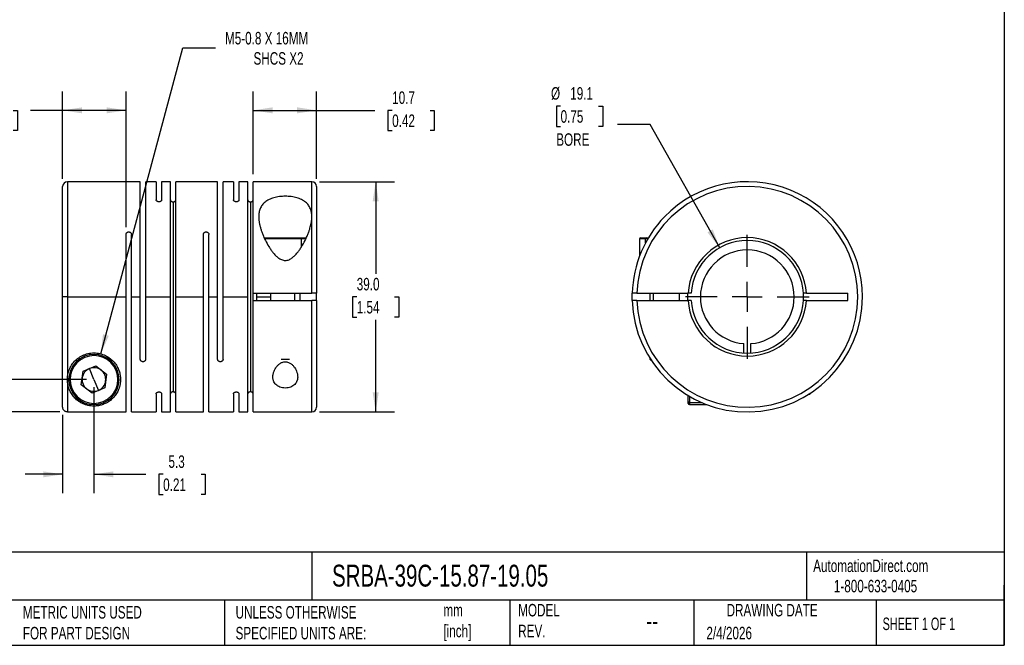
# Model space of a CAD drawing. Header units: millimetres. Extents: x 6 to 273, y 6 to 210.
# Tile 2 of 4: x 106 to 273, y 6 to 112. Entities that reach past the tile are written whole.
import ezdxf

# ---------------------------------------------------------------- set-up
doc = ezdxf.new("R2010")
doc.units = ezdxf.units.MM
doc.linetypes.add('SLD-Center', pattern=[19.05, 15.24, -1.27, 1.27, -1.27])
doc.linetypes.add('SLD-Solid', pattern=[0])
doc.layers.add('CENTER', color=40, linetype='SLD-Center')
doc.layers.add('DIMENSIONS', color=140, linetype='SLD-Solid', lineweight=25)
doc.layers.add('TEXT', color=140, linetype='SLD-Solid', lineweight=25)
doc.styles.add('SLDTEXTSTYLE0', font='TXT', dxfattribs={"width": 0.7})
doc.styles.add('SLDTEXTSTYLE1', font='TXT', dxfattribs={"width": 0.65})
doc.dimstyles.new('SLDDIMSTYLE0', dxfattribs={"dimtxt": 2.158008, "dimasz": 3.302, "dimexe": 0, "dimexo": 0.0625, "dimgap": 0.539502, "dimtad": 0, "dimtih": 1, "dimtoh": 1, "dimdec": 1, "dimrnd": 1e-09, "dimzin": 12, "dimdsep": 46, "dimtxsty": 'SLDTEXTSTYLE0', "dimsah": 1, "dimcen": 0.09, "dimadec": 0, "dimazin": 3, "dimtfac": 1, "dimtdec": 1, "dimtofl": 0, "dimtmove": 0, "dimatfit": 3, "dimfxl": 0, "dimfrac": 2, "dimtolj": 1, "dimtzin": 12, "dimarcsym": 0})
doc.dimstyles.new('SLDDIMSTYLE1', dxfattribs={"dimtxt": 2.158008, "dimasz": 3.302, "dimexe": 0, "dimexo": 0.0625, "dimgap": 0.539502, "dimtad": 0, "dimtih": 1, "dimtoh": 1, "dimdec": 1, "dimrnd": 1e-09, "dimzin": 12, "dimdsep": 46, "dimtxsty": 'SLDTEXTSTYLE0', "dimsah": 1, "dimcen": 0, "dimadec": 0, "dimazin": 3, "dimtfac": 1, "dimtdec": 1, "dimtofl": 0, "dimtmove": 0, "dimatfit": 3, "dimfxl": 0, "dimfrac": 2, "dimtolj": 1, "dimtzin": 12, "dimarcsym": 0})
doc.dimstyles.new('SLDDIMSTYLE2', dxfattribs={"dimtxt": 2.158008, "dimasz": 3.302, "dimexe": 0, "dimexo": 0.0625, "dimgap": 0.539502, "dimtad": 0, "dimtih": 1, "dimtoh": 1, "dimdec": 1, "dimrnd": 1e-09, "dimzin": 4, "dimdsep": 46, "dimtxsty": 'SLDTEXTSTYLE0', "dimsah": 1, "dimcen": 0.09, "dimadec": 0, "dimazin": 1, "dimtfac": 1, "dimtdec": 1, "dimtofl": 0, "dimtmove": 0, "dimatfit": 3, "dimfxl": 0, "dimfrac": 2, "dimtolj": 1, "dimtzin": 12, "dimarcsym": 0})
doc.dimstyles.new('SLDDIMSTYLE3', dxfattribs={"dimtxt": 2.158008, "dimasz": 3.302, "dimexe": 0, "dimexo": 0.0625, "dimgap": 0.539502, "dimtad": 0, "dimtih": 1, "dimtoh": 1, "dimdec": 1, "dimrnd": 1e-09, "dimzin": 12, "dimdsep": 46, "dimtxsty": 'SLDTEXTSTYLE0', "dimsah": 1, "dimcen": 0.09, "dimadec": 0, "dimazin": 3, "dimtfac": 1, "dimtdec": 1, "dimtmove": 0, "dimatfit": 0, "dimfxl": 0, "dimfrac": 2, "dimtolj": 1, "dimtzin": 12, "dimarcsym": 0})
doc.dimstyles.new('SLDDIMSTYLE4', dxfattribs={"dimtxt": 2.158008, "dimasz": 3.302, "dimexe": 0, "dimexo": 0.0625, "dimgap": 0.539502, "dimtad": 0, "dimtih": 1, "dimtoh": 1, "dimdec": 1, "dimrnd": 1e-09, "dimzin": 12, "dimdsep": 46, "dimtxsty": 'SLDTEXTSTYLE0', "dimsah": 1, "dimcen": 0, "dimadec": 0, "dimazin": 3, "dimtfac": 1, "dimtdec": 1, "dimtofl": 0, "dimtmove": 0, "dimatfit": 3, "dimfxl": 0, "dimfrac": 2, "dimtolj": 1, "dimtzin": 12, "dimarcsym": 0})

# ---------------------------------------------------------------- blocks, each defined once
blk = doc.blocks.new('_D')
at = {"layer": 'DIMENSIONS'}
for p, q in [((145.85, 86.14), (145.85, 100.14)), ((156.59, 85.34), (156.59, 100.14)), ((145.85, 96.96), (156.59, 96.96)), ((156.59, 96.96), (166.47, 96.96)), ((169.39, 96.96), (168.67, 96.96)), ((168.67, 96.96), (168.67, 93.53)), ((175.81, 96.96), (176.53, 96.96)), ((176.53, 96.96), (176.53, 93.53)), ((168.67, 93.53), (169.39, 93.53)), ((176.53, 93.53), (175.81, 93.53))]:
    blk.add_line(p, q, dxfattribs=at)
for points in [[(145.85, 96.96), (149.15, 96.45), (149.15, 97.47)], [(156.59, 96.96), (153.29, 97.47), (153.29, 96.45)]]:
    blk.add_solid(points, dxfattribs=at)
at = {"layer": 'DIMENSIONS', "char_height": 2.117, "attachment_point": 1, "style": 'SLDTEXTSTYLE0'}
for s, insert in [('10.7', (169.39, 100.17)), ('0.42', (169.39, 96.26))]:
    blk.add_mtext(s, dxfattribs=dict(at, insert=insert))
blk = doc.blocks.new('_D_1')
at = {"layer": 'DIMENSIONS'}
for p, q in [((113.59, 85.34), (113.59, 100.14)), ((124.33, 77.18), (124.33, 100.14)), ((98.79, 96.96), (98.07, 96.96)), ((98.07, 96.96), (98.07, 93.53)), ((105.2, 96.96), (105.93, 96.96)), ((105.93, 96.96), (105.93, 93.53)), ((113.59, 96.96), (108.13, 96.96)), ((124.33, 96.96), (113.59, 96.96)), ((98.07, 93.53), (98.79, 93.53)), ((105.93, 93.53), (105.2, 93.53))]:
    blk.add_line(p, q, dxfattribs=at)
for points in [[(113.59, 96.96), (116.89, 96.45), (116.89, 97.47)], [(124.33, 96.96), (121.03, 97.47), (121.03, 96.45)]]:
    blk.add_solid(points, dxfattribs=at)
at = {"layer": 'DIMENSIONS', "char_height": 2.117, "attachment_point": 1, "style": 'SLDTEXTSTYLE0'}
for s, insert in [('10.7', (98.79, 100.17)), ('0.42', (98.79, 96.26))]:
    blk.add_mtext(s, dxfattribs=dict(at, insert=insert))
blk = doc.blocks.new('_D_2')
at = {"layer": 'DIMENSIONS'}
for p, q in [((120.05, 55.72), (133.93, 107.52)), ((133.93, 107.52), (139.49, 107.52))]:
    blk.add_line(p, q, dxfattribs=at)
blk.add_solid([(120.05, 55.72), (121.4, 58.77), (120.42, 59.04)], dxfattribs=at)
at = {"layer": 'DIMENSIONS', "attachment_point": 1, "style": 'SLDTEXTSTYLE0'}
for s, insert, char_height in [('M5-0.8 X 16MM', (141.08, 110.24), 2.1167), ('SHCS X2', (145.91, 106.81), 2.117)]:
    blk.add_mtext(s, dxfattribs=dict(at, insert=insert, char_height=char_height))
blk = doc.blocks.new('_D_3')
at = {"layer": 'DIMENSIONS'}
for p, q in [((157.06, 84.87), (169.77, 84.87)), ((166.6, 84.87), (166.6, 69.28)), ((163.39, 65.37), (162.67, 65.37)), ((162.67, 65.37), (162.67, 61.94)), ((169.81, 65.37), (170.53, 65.37)), ((170.53, 65.37), (170.53, 61.94)), ((162.67, 61.94), (163.39, 61.94)), ((170.53, 61.94), (169.81, 61.94)), ((166.6, 45.87), (166.6, 61.46)), ((157.06, 45.87), (169.77, 45.87))]:
    blk.add_line(p, q, dxfattribs=at)
for points in [[(166.6, 84.87), (166.09, 81.57), (167.11, 81.57)], [(166.6, 45.87), (167.11, 49.17), (166.09, 49.17)]]:
    blk.add_solid(points, dxfattribs=at)
at = {"layer": 'DIMENSIONS', "char_height": 2.117, "attachment_point": 1, "style": 'SLDTEXTSTYLE0'}
for s, insert in [('39.0', (163.39, 68.58)), ('1.54', (163.39, 64.67))]:
    blk.add_mtext(s, dxfattribs=dict(at, insert=insert))
blk = doc.blocks.new('_D_4')
at = {"layer": 'DIMENSIONS'}
for p, q in [((118.89, 50.1), (118.89, 32.13)), ((113.59, 45.41), (113.59, 32.13)), ((113.59, 35.31), (107.24, 35.31)), ((118.89, 35.31), (127.68, 35.31)), ((130.61, 35.31), (129.88, 35.31)), ((129.88, 35.31), (129.88, 31.88)), ((137.02, 35.31), (137.75, 35.31)), ((137.75, 35.31), (137.75, 31.88)), ((129.88, 31.88), (130.61, 31.88)), ((137.75, 31.88), (137.02, 31.88))]:
    blk.add_line(p, q, dxfattribs=at)
for points in [[(113.59, 35.31), (110.29, 35.81), (110.29, 34.8)], [(118.89, 35.31), (122.19, 34.8), (122.19, 35.81)]]:
    blk.add_solid(points, dxfattribs=at)
at = {"layer": 'DIMENSIONS', "char_height": 2.117, "attachment_point": 1, "style": 'SLDTEXTSTYLE0'}
for s, insert in [('5.3', (131.51, 38.52)), ('0.21', (130.61, 34.61))]:
    blk.add_mtext(s, dxfattribs=dict(at, insert=insert))
blk = doc.blocks.new('_D_5')
at = {"layer": 'DIMENSIONS'}
for p, q in [((87.77, 61.83), (87.05, 61.83)), ((87.05, 61.83), (87.05, 58.4)), ((94.18, 61.83), (94.91, 61.83)), ((94.91, 61.83), (94.91, 58.4)), ((98.08, 61.83), (104.43, 61.83)), ((104.43, 61.83), (104.43, 51.37)), ((87.05, 58.4), (87.77, 58.4)), ((94.91, 58.4), (94.18, 58.4)), ((117.62, 51.37), (101.25, 51.37)), ((113.12, 45.88), (101.25, 45.88)), ((104.43, 45.88), (104.43, 39.53))]:
    blk.add_line(p, q, dxfattribs=at)
for points in [[(104.43, 51.37), (104.93, 54.67), (103.92, 54.67)], [(104.43, 45.88), (103.92, 42.58), (104.93, 42.58)]]:
    blk.add_solid(points, dxfattribs=at)
at = {"layer": 'DIMENSIONS', "char_height": 2.117, "attachment_point": 1, "style": 'SLDTEXTSTYLE0'}
for s, insert in [('5.5', (88.67, 65.04)), ('0.22', (87.77, 61.13))]:
    blk.add_mtext(s, dxfattribs=dict(at, insert=insert))
blk = doc.blocks.new('_D_6')
at = {"layer": 'DIMENSIONS'}
for p, q in [((197.91, 97.68), (197.19, 97.68)), ((197.19, 97.68), (197.19, 94.25)), ((204.33, 97.68), (205.05, 97.68)), ((205.05, 97.68), (205.05, 94.25)), ((197.19, 94.25), (197.91, 94.25)), ((205.05, 94.25), (204.33, 94.25)), ((213.1, 94.55), (207.54, 94.55)), ((224.86, 73.67), (213.1, 94.55))]:
    blk.add_line(p, q, dxfattribs=at)
blk.add_solid([(224.86, 73.67), (223.68, 76.8), (222.79, 76.3)], dxfattribs=at)
at = {"layer": 'DIMENSIONS', "char_height": 2.117, "attachment_point": 1, "style": 'SLDTEXTSTYLE0'}
for s, insert in [('%%c', (196.29, 100.89)), ('19.1', (199.54, 100.89)), ('0.75', (197.91, 96.98)), ('BORE', (197.17, 93.07))]:
    blk.add_mtext(s, dxfattribs=dict(at, insert=insert))
blk = doc.blocks.new('SW_CENTERMARKSYMBOL_0')
at = {"layer": 'CENTER', "color": 0}
for p, q in [((0, 5.08), (0, 10.4775)), ((0, 0), (0, 2.54)), ((-5.08, 0), (-10.4775, 0)), ((0, 0), (-2.54, 0)), ((0, 0), (0, -2.54)), ((0, 0), (2.54, 0)), ((5.08, 0), (10.4775, 0)), ((0, -5.08), (0, -10.4775))]:
    blk.add_line(p, q, dxfattribs=at)

msp = doc.modelspace()

# ---------------------------------------------------------------- linework, layer by layer
for p, q in [((113.59, 65.37), (113.59, 84.07)), ((126.73, 84.87), (114.39, 84.87)), ((114.39, 84.87), (114.39, 65.37)), ((126.73, 65.37), (126.73, 84.87)), ((129.43, 84.87), (127.65, 84.87)), ((127.65, 65.37), (127.65, 84.87)), ((129.43, 84.87), (129.43, 81.78)), ((131.83, 84.87), (130.35, 84.87)), ((130.35, 84.87), (130.35, 81.78)), ((131.83, 65.37), (131.83, 84.87)), ((139.83, 84.87), (132.75, 84.87)), ((132.75, 65.37), (132.75, 84.87)), ((139.83, 65.37), (139.83, 84.87)), ((142.53, 84.87), (140.75, 84.87)), ((140.75, 65.37), (140.75, 84.87)), ((142.53, 84.87), (142.53, 81.78)), ((144.93, 84.87), (143.45, 84.87)), ((143.45, 84.87), (143.45, 81.78)), ((144.93, 65.37), (144.93, 84.87)), ((155.79, 84.87), (145.85, 84.87)), ((145.85, 65.97), (145.85, 84.87)), ((155.79, 78.94), (155.79, 84.87)), ((156.59, 84.07), (156.59, 65.97)), ((132.29, 81.47), (132.29, 49.27)), ((145.39, 81.47), (145.39, 49.27)), ((155.79, 65.97), (155.79, 78.94)), ((124.33, 65.37), (124.33, 75.91)), ((125.25, 65.37), (125.25, 75.91)), ((137.43, 65.37), (137.43, 75.91)), ((138.35, 65.37), (138.35, 75.91)), ((147.71, 75.37), (153.93, 75.37)), ((154.06, 75.17), (147.81, 75.17)), ((153.93, 75.37), (154.87, 75.37)), ((154.06, 73.88), (154.06, 75.17)), ((154.78, 75.17), (154.06, 75.17)), ((211.28, 75.17), (211.28, 72.24)), ((212.31, 75.17), (211.28, 75.17)), ((211.48, 75.37), (212.46, 75.37)), ((212.67, 75.17), (212.31, 75.17)), ((212.31, 74.51), (212.31, 75.17)), ((212.46, 75.37), (212.79, 75.37)), ((113.59, 46.68), (113.59, 65.37)), ((114.39, 65.37), (113.59, 65.37)), ((114.39, 65.37), (124.33, 65.37)), ((114.39, 65.37), (114.39, 51.37)), ((124.33, 45.88), (124.33, 65.37)), ((125.25, 45.87), (125.25, 65.37)), ((125.25, 65.37), (126.73, 65.37)), ((126.73, 54.83), (126.73, 65.37)), ((127.65, 65.37), (131.83, 65.37)), ((127.65, 54.83), (127.65, 65.37)), ((131.83, 45.87), (131.83, 65.37)), ((132.75, 65.37), (137.43, 65.37)), ((132.75, 45.87), (132.75, 65.37)), ((137.43, 45.87), (137.43, 65.37)), ((138.35, 45.87), (138.35, 65.37)), ((138.35, 65.37), (139.83, 65.37)), ((139.83, 54.83), (139.83, 65.37)), ((140.75, 54.83), (140.75, 65.37)), ((140.75, 65.37), (144.93, 65.37)), ((144.93, 45.87), (144.93, 65.37)), ((145.85, 65.97), (155.79, 65.97)), ((145.85, 64.77), (145.85, 65.97)), ((146.39, 65.97), (146.39, 65.37)), ((146.39, 65.37), (146.39, 64.77)), ((146.39, 65.37), (148.79, 65.37)), ((148.79, 65.97), (148.79, 64.77)), ((152.92, 64.77), (152.92, 65.97)), ((153.79, 64.77), (153.79, 65.97)), ((156.59, 64.77), (156.59, 65.97)), ((210.03, 65.37), (210.04, 65.97)), ((210.04, 64.77), (210.03, 65.37)), ((210.84, 65.97), (219.52, 65.97)), ((213.03, 65.97), (213.03, 64.77)), ((213.63, 64.77), (213.63, 65.97)), ((218.03, 64.77), (218.03, 65.97)), ((219.42, 65.97), (219.41, 65.37)), ((219.41, 65.37), (219.42, 64.77)), ((220.03, 65.97), (219.52, 65.97)), ((239.54, 65.97), (239.04, 65.97)), ((239.54, 65.97), (246.53, 65.97)), ((246.53, 64.77), (246.53, 65.97)), ((145.85, 45.87), (145.85, 64.77)), ((145.85, 64.77), (155.79, 64.77)), ((155.79, 45.87), (155.79, 64.77)), ((156.59, 64.77), (156.59, 46.67)), ((210.84, 64.77), (219.52, 64.77)), ((220.03, 64.77), (219.52, 64.77)), ((239.54, 64.77), (239.04, 64.77)), ((239.54, 64.77), (246.53, 64.77)), ((228.93, 55.86), (228.93, 57.46)), ((230.13, 55.86), (230.13, 57.46)), ((117.34, 55.11), (117.27, 55.3)), ((117.06, 52.78), (119.19, 53.66)), ((119.19, 53.66), (121.02, 52.25)), ((150.58, 54.82), (152, 54.82)), ((213.03, 54.98), (213.03, 54.82)), ((213.03, 54.82), (213.33, 54.51)), ((213.03, 54.82), (213.13, 54.82)), ((116.75, 50.49), (117.06, 52.78)), ((118.89, 51.37), (118.13, 53.22)), ((121.02, 52.25), (120.72, 49.96)), ((114.39, 51.37), (114.39, 45.88)), ((118.59, 49.08), (116.75, 50.49)), ((118.89, 51.37), (119.65, 49.52)), ((120.72, 49.96), (118.59, 49.08)), ((129.43, 48.96), (129.43, 45.87)), ((130.35, 48.96), (130.35, 45.87)), ((142.53, 48.96), (142.53, 45.87)), ((143.45, 48.96), (143.45, 45.87)), ((219.53, 47.63), (219.53, 48.63)), ((219.73, 48.51), (219.73, 47.44)), ((239.92, 48.87), (240.09, 48.87)), ((240.09, 48.87), (240.39, 49.17)), ((240.09, 48.87), (240.09, 48.97)), ((120.44, 47.63), (120.51, 47.44)), ((219.53, 47.32), (219.53, 47.63)), ((221.86, 47.44), (219.73, 47.44)), ((219.73, 47.44), (219.73, 47.12)), ((219.73, 47.12), (222.66, 47.12)), ((114.39, 45.88), (124.33, 45.88)), ((125.25, 45.87), (129.43, 45.87)), ((130.35, 45.87), (131.83, 45.87)), ((132.75, 45.87), (137.43, 45.87)), ((138.35, 45.87), (142.53, 45.87)), ((143.45, 45.87), (144.93, 45.87)), ((145.85, 45.87), (155.79, 45.87))]:
    msp.add_line(p, q)
at = {"flags": 128}
msp.add_lwpolyline([(153.93, 75.37), (153.95, 75.37), (153.98, 75.35), (154, 75.34), (154.02, 75.31), (154.03, 75.28), (154.05, 75.25), (154.05, 75.21), (154.06, 75.17)], dxfattribs=at)
for centre, radius, start, end in [((114.39, 84.07), 0.8, 90, 180), ((155.79, 84.07), 0.8, 0, 90), ((229.53, 65.37), 18.7, 181.8387, 178.1613), ((229.53, 65.37), 19.5, 0, 135.8854), ((229.53, 65.37), 19.5, 135.8854, 178.2368), ((211.48, 75.17), 0.2, 90, 180), ((212.49, 75.19), 0.181, 98.8802, 186.728), ((229.53, 65.37), 10.03, 3.4312, 176.5688), ((229.53, 65.37), 9.53, 3.6116, 176.3884), ((229.53, 65.37), 7.94, 0, 180), ((229.53, 65.37), 19.5, 181.7632, 0), ((229.53, 65.37), 7.94, 180, 265.6648), ((229.53, 65.37), 7.94, 274.3352, 0), ((229.53, 65.37), 10.03, 183.4312, 356.5688), ((229.53, 65.37), 9.53, 183.6116, 356.3884), ((118.89, 51.37), 4.25, 112.4483, 292.4483), ((118.89, 51.37), 4.05, 112.4483, 292.4483), ((118.89, 51.37), 4.25, 292.4483, 112.4483), ((118.89, 51.37), 4.05, 292.4483, 112.4483), ((118.89, 51.37), 2, 52.4483, 112.4483), ((118.89, 51.37), 2, 112.4483, 172.4483), ((118.89, 51.37), 2, 352.4483, 52.4483), ((118.89, 51.37), 2, 172.4483, 232.4483), ((118.89, 51.37), 2, 292.4483, 352.4483), ((118.89, 51.37), 2, 232.4483, 292.4483), ((219.72, 47.63), 0.193, 182.344, 272.1663), ((219.73, 47.32), 0.2, 180, 270), ((155.79, 46.67), 0.8, 270, 0)]:
    msp.add_arc(centre, radius, start, end)
for points, knots in [([(129.89, 81.47), (129.87, 81.47), (129.82, 81.47), (129.76, 81.48), (129.69, 81.5), (129.62, 81.53), (129.54, 81.58), (129.48, 81.63), (129.44, 81.7), (129.43, 81.75), (129.43, 81.78)], [0, 0, 0, 0, 0.082218, 0.164552, 0.249325, 0.373494, 0.500048, 0.664179, 0.828106, 1, 1, 1, 1]), ([(130.35, 81.78), (130.35, 81.76), (130.35, 81.73), (130.33, 81.69), (130.31, 81.65), (130.27, 81.61), (130.23, 81.57), (130.16, 81.53), (130.08, 81.5), (129.99, 81.48), (129.92, 81.47), (129.89, 81.47)], [0, 0, 0, 0, 0.104308, 0.204691, 0.302795, 0.400382, 0.499243, 0.625391, 0.749845, 0.876598, 1, 1, 1, 1]), ([(131.83, 81.78), (131.83, 81.76), (131.83, 81.73), (131.85, 81.69), (131.87, 81.65), (131.9, 81.61), (131.95, 81.57), (132.01, 81.53), (132.1, 81.5), (132.19, 81.48), (132.26, 81.47), (132.29, 81.47)], [0, 0, 0, 0, 0.104308, 0.204691, 0.302795, 0.400382, 0.499243, 0.625391, 0.749845, 0.876598, 1, 1, 1, 1]), ([(132.29, 81.47), (132.31, 81.47), (132.35, 81.47), (132.42, 81.48), (132.49, 81.5), (132.56, 81.53), (132.64, 81.58), (132.7, 81.63), (132.74, 81.7), (132.75, 81.75), (132.75, 81.78)], [0, 0, 0, 0, 0.082218, 0.164552, 0.249325, 0.373494, 0.500048, 0.664179, 0.828106, 1, 1, 1, 1]), ([(142.99, 81.47), (142.97, 81.47), (142.92, 81.47), (142.86, 81.48), (142.79, 81.5), (142.72, 81.53), (142.64, 81.58), (142.58, 81.63), (142.54, 81.7), (142.53, 81.75), (142.53, 81.78)], [0, 0, 0, 0, 0.082218, 0.164552, 0.249325, 0.373494, 0.500048, 0.664179, 0.828106, 1, 1, 1, 1]), ([(143.45, 81.78), (143.45, 81.76), (143.45, 81.73), (143.43, 81.69), (143.41, 81.65), (143.37, 81.61), (143.33, 81.57), (143.26, 81.53), (143.18, 81.5), (143.09, 81.48), (143.02, 81.47), (142.99, 81.47)], [0, 0, 0, 0, 0.104308, 0.204691, 0.302795, 0.400382, 0.499243, 0.625391, 0.749845, 0.876598, 1, 1, 1, 1]), ([(144.93, 81.78), (144.93, 81.76), (144.93, 81.73), (144.95, 81.69), (144.97, 81.65), (145, 81.61), (145.05, 81.57), (145.11, 81.53), (145.2, 81.5), (145.29, 81.48), (145.36, 81.47), (145.39, 81.47)], [0, 0, 0, 0, 0.104308, 0.204691, 0.302795, 0.400382, 0.499243, 0.625391, 0.749845, 0.876598, 1, 1, 1, 1]), ([(145.39, 81.47), (145.41, 81.47), (145.45, 81.47), (145.52, 81.48), (145.59, 81.5), (145.66, 81.53), (145.74, 81.58), (145.8, 81.63), (145.84, 81.7), (145.85, 81.75), (145.85, 81.78)], [0, 0, 0, 0, 0.082218, 0.164552, 0.249325, 0.373494, 0.500048, 0.664179, 0.828106, 1, 1, 1, 1]), ([(155.79, 78.94), (155.79, 79.01), (155.79, 79.13), (155.77, 79.32), (155.76, 79.5), (155.73, 79.67), (155.69, 79.84), (155.65, 80), (155.6, 80.15), (155.48, 80.47), (155.24, 80.92), (154.74, 81.44), (154.08, 81.85), (153.25, 82.17), (152.31, 82.36), (151.3, 82.42), (150.29, 82.36), (149.34, 82.17), (148.51, 81.86), (147.85, 81.44), (147.35, 80.92), (147.07, 80.43), (146.92, 80), (146.85, 79.67), (146.8, 79.32), (146.79, 79.07), (146.79, 78.94)], [0, 0, 0, 0, 0.016559, 0.032835, 0.04883, 0.064549, 0.079996, 0.095174, 0.110088, 0.124743, 0.188847, 0.249762, 0.31283, 0.374468, 0.436965, 0.499281, 0.561791, 0.624485, 0.686397, 0.749749, 0.810791, 0.875042, 0.904657, 0.935333, 0.967104, 1, 1, 1, 1]), ([(146.79, 78.94), (146.79, 78.87), (146.79, 78.73), (146.81, 78.51), (146.83, 78.28), (146.86, 78.04), (146.91, 77.79), (146.96, 77.53), (147.03, 77.26), (147.13, 76.92), (147.26, 76.48), (147.43, 76.03), (147.65, 75.5), (147.98, 74.81), (148.4, 74.05), (148.84, 73.37), (149.22, 72.86), (149.62, 72.41), (150.09, 71.98), (150.54, 71.7), (150.96, 71.56), (151.28, 71.52), (151.61, 71.56), (152.03, 71.69), (152.47, 71.97), (152.94, 72.39), (153.35, 72.85), (153.73, 73.36), (154.17, 74.03), (154.6, 74.81), (154.92, 75.5), (155.14, 76.03), (155.31, 76.48), (155.47, 76.97), (155.59, 77.42), (155.68, 77.84), (155.74, 78.23), (155.78, 78.6), (155.79, 78.83), (155.79, 78.94)], [0, 0, 0, 0, 0.013942, 0.028353, 0.043236, 0.058595, 0.074431, 0.090746, 0.107542, 0.124821, 0.154009, 0.186971, 0.206939, 0.249514, 0.311577, 0.345299, 0.373759, 0.408153, 0.436678, 0.468146, 0.484367, 0.499706, 0.515038, 0.531225, 0.562636, 0.591068, 0.625351, 0.653904, 0.687756, 0.750083, 0.793011, 0.81261, 0.845571, 0.874744, 0.902265, 0.928542, 0.953584, 0.9774, 1, 1, 1, 1]), ([(124.33, 75.91), (124.33, 75.93), (124.33, 75.98), (124.35, 76.05), (124.37, 76.11), (124.4, 76.17), (124.45, 76.23), (124.51, 76.28), (124.6, 76.33), (124.69, 76.36), (124.76, 76.37), (124.79, 76.37)], [0, 0, 0, 0, 0.104308, 0.204691, 0.302795, 0.400382, 0.499243, 0.625391, 0.749845, 0.876598, 1, 1, 1, 1]), ([(124.79, 76.37), (124.81, 76.37), (124.85, 76.37), (124.92, 76.35), (124.99, 76.33), (125.06, 76.28), (125.14, 76.22), (125.2, 76.13), (125.24, 76.02), (125.25, 75.95), (125.25, 75.91)], [0, 0, 0, 0, 0.0822181, 0.1645515, 0.2493248, 0.3734936, 0.5000479, 0.6641791, 0.8281063, 1, 1, 1, 1]), ([(137.43, 75.91), (137.43, 75.93), (137.43, 75.98), (137.45, 76.05), (137.47, 76.11), (137.5, 76.17), (137.55, 76.23), (137.61, 76.28), (137.7, 76.33), (137.79, 76.36), (137.86, 76.37), (137.89, 76.37)], [0, 0, 0, 0, 0.104308, 0.204691, 0.302795, 0.400382, 0.499243, 0.625391, 0.749845, 0.876598, 1, 1, 1, 1]), ([(137.89, 76.37), (137.91, 76.37), (137.95, 76.37), (138.02, 76.35), (138.09, 76.33), (138.16, 76.28), (138.24, 76.22), (138.3, 76.13), (138.34, 76.02), (138.35, 75.95), (138.35, 75.91)], [0, 0, 0, 0, 0.082218, 0.164552, 0.249325, 0.373494, 0.500048, 0.664179, 0.828106, 1, 1, 1, 1]), ([(156.59, 65.97), (156.59, 65.97), (156.59, 65.97), (156.57, 65.97), (156.56, 65.97), (156.52, 65.97), (156.46, 65.97), (156.36, 65.97), (156.24, 65.97), (156.1, 65.97), (155.95, 65.97), (155.84, 65.97), (155.79, 65.97)], [0, 0, 0, 0, 0.061676, 0.123458, 0.185948, 0.24973, 0.374153, 0.500144, 0.623671, 0.750149, 0.87436, 1, 1, 1, 1]), ([(210.84, 65.97), (210.81, 65.97), (210.76, 65.97), (210.69, 65.97), (210.61, 65.97), (210.51, 65.97), (210.39, 65.97), (210.27, 65.97), (210.17, 65.97), (210.1, 65.97), (210.05, 65.97), (210.04, 65.97), (210.04, 65.97)], [0, 0, 0, 0, 0.061676, 0.123458, 0.185948, 0.24973, 0.374153, 0.500144, 0.623671, 0.750149, 0.87436, 1, 1, 1, 1]), ([(156.59, 64.77), (156.59, 64.77), (156.59, 64.77), (156.57, 64.77), (156.55, 64.77), (156.52, 64.77), (156.48, 64.77), (156.44, 64.77), (156.39, 64.77), (156.33, 64.77), (156.28, 64.77), (156.22, 64.77), (156.16, 64.77), (156.09, 64.77), (156.03, 64.77), (155.97, 64.77), (155.91, 64.77), (155.85, 64.77), (155.81, 64.77), (155.79, 64.77)], [0, 0, 0, 0, 0.071066, 0.140601, 0.208606, 0.27508, 0.340024, 0.403438, 0.465321, 0.525674, 0.584496, 0.641789, 0.697551, 0.751783, 0.804485, 0.855657, 0.905301, 0.953415, 1, 1, 1, 1]), ([(210.84, 64.77), (210.81, 64.77), (210.75, 64.77), (210.67, 64.77), (210.58, 64.77), (210.51, 64.77), (210.43, 64.77), (210.37, 64.77), (210.31, 64.77), (210.25, 64.77), (210.2, 64.77), (210.16, 64.77), (210.13, 64.77), (210.1, 64.77), (210.08, 64.77), (210.06, 64.77), (210.05, 64.77), (210.04, 64.77), (210.04, 64.77), (210.04, 64.77)], [0, 0, 0, 0, 0.071066, 0.140601, 0.208606, 0.27508, 0.340024, 0.403438, 0.465321, 0.525674, 0.584496, 0.641789, 0.697551, 0.751783, 0.804485, 0.855657, 0.905301, 0.953415, 1, 1, 1, 1]), ([(114.39, 51.37), (114.39, 51.44), (114.39, 51.58), (114.41, 51.79), (114.43, 52), (114.47, 52.21), (114.51, 52.42), (114.57, 52.63), (114.69, 53.02), (114.94, 53.59), (115.44, 54.31), (116.1, 54.94), (116.92, 55.46), (117.86, 55.79), (118.88, 55.91), (119.89, 55.8), (120.84, 55.46), (121.67, 54.95), (122.33, 54.31), (122.83, 53.59), (123.11, 52.97), (123.26, 52.47), (123.33, 52.11), (123.38, 51.74), (123.39, 51.49), (123.39, 51.37)], [0, 0, 0, 0, 0.018721, 0.037104, 0.055169, 0.072942, 0.090444, 0.107702, 0.124742, 0.188813, 0.249765, 0.312015, 0.374469, 0.436682, 0.49928, 0.56192, 0.624481, 0.687025, 0.749743, 0.810823, 0.875041, 0.90505, 0.935791, 0.9674, 1, 1, 1, 1]), ([(127.19, 54.37), (127.17, 54.37), (127.12, 54.37), (127.06, 54.39), (126.99, 54.41), (126.92, 54.46), (126.84, 54.52), (126.78, 54.61), (126.74, 54.72), (126.73, 54.79), (126.73, 54.83)], [0, 0, 0, 0, 0.082218, 0.164552, 0.249325, 0.373494, 0.500048, 0.664179, 0.828106, 1, 1, 1, 1]), ([(127.65, 54.83), (127.65, 54.81), (127.65, 54.76), (127.63, 54.7), (127.61, 54.63), (127.57, 54.57), (127.53, 54.51), (127.46, 54.46), (127.38, 54.41), (127.29, 54.38), (127.22, 54.37), (127.19, 54.37)], [0, 0, 0, 0, 0.104308, 0.204691, 0.302795, 0.400382, 0.499243, 0.625391, 0.749845, 0.876598, 1, 1, 1, 1]), ([(140.29, 54.37), (140.27, 54.37), (140.22, 54.37), (140.16, 54.39), (140.09, 54.41), (140.02, 54.46), (139.94, 54.52), (139.88, 54.61), (139.84, 54.72), (139.83, 54.79), (139.83, 54.83)], [0, 0, 0, 0, 0.082218, 0.164552, 0.249325, 0.373494, 0.500048, 0.664179, 0.828106, 1, 1, 1, 1]), ([(140.75, 54.83), (140.75, 54.81), (140.75, 54.76), (140.73, 54.7), (140.71, 54.63), (140.67, 54.57), (140.63, 54.51), (140.56, 54.46), (140.48, 54.41), (140.39, 54.38), (140.32, 54.37), (140.29, 54.37)], [0, 0, 0, 0, 0.104308, 0.204691, 0.302795, 0.400382, 0.499243, 0.625391, 0.749845, 0.876598, 1, 1, 1, 1]), ([(149.19, 51.8), (149.19, 51.85), (149.19, 51.95), (149.21, 52.1), (149.23, 52.26), (149.27, 52.42), (149.34, 52.65), (149.46, 52.97), (149.68, 53.36), (149.96, 53.72), (150.31, 54.05), (150.68, 54.26), (151.02, 54.35), (151.29, 54.38), (151.56, 54.35), (151.9, 54.25), (152.27, 54.05), (152.62, 53.72), (152.9, 53.36), (153.12, 52.97), (153.26, 52.62), (153.34, 52.31), (153.38, 52.05), (153.39, 51.88), (153.39, 51.8)], [0, 0, 0, 0, 0.024712, 0.04947, 0.074328, 0.099342, 0.124565, 0.188021, 0.249503, 0.315187, 0.374664, 0.437274, 0.469264, 0.500167, 0.531011, 0.563019, 0.625595, 0.68497, 0.75054, 0.811921, 0.875286, 0.917252, 0.958739, 1, 1, 1, 1]), ([(153.39, 51.8), (153.39, 51.75), (153.39, 51.65), (153.37, 51.52), (153.35, 51.38), (153.32, 51.25), (153.25, 51.05), (153.13, 50.81), (152.9, 50.52), (152.61, 50.27), (152.22, 50.08), (151.78, 49.95), (151.29, 49.91), (150.8, 49.95), (150.36, 50.08), (149.98, 50.27), (149.68, 50.52), (149.45, 50.8), (149.31, 51.08), (149.24, 51.33), (149.2, 51.56), (149.19, 51.72), (149.19, 51.8)], [0, 0, 0, 0, 0.02568, 0.050914, 0.07576, 0.100279, 0.124534, 0.18854, 0.249404, 0.313616, 0.374573, 0.437007, 0.499381, 0.561947, 0.624592, 0.68563, 0.749941, 0.810801, 0.87482, 0.915589, 0.95722, 1, 1, 1, 1]), ([(123.39, 51.37), (123.39, 51.31), (123.39, 51.18), (123.37, 50.99), (123.35, 50.8), (123.33, 50.62), (123.29, 50.43), (123.25, 50.25), (123.2, 50.06), (123.14, 49.88), (123.05, 49.64), (122.91, 49.34), (122.72, 48.99), (122.49, 48.67), (122.16, 48.27), (121.69, 47.82), (121.04, 47.39), (120.45, 47.14), (119.98, 47), (119.65, 46.93), (119.29, 46.88), (118.85, 46.86), (118.36, 46.89), (117.83, 46.99), (117.3, 47.15), (116.89, 47.33), (116.57, 47.51), (116.34, 47.66), (116.08, 47.85), (115.81, 48.08), (115.54, 48.36), (115.29, 48.66), (115.06, 48.99), (114.87, 49.33), (114.71, 49.68), (114.59, 50.02), (114.5, 50.35), (114.44, 50.69), (114.4, 51.02), (114.39, 51.26), (114.39, 51.37)], [0, 0, 0, 0, 0.013173, 0.026498, 0.039985, 0.053643, 0.067483, 0.081513, 0.095744, 0.110182, 0.124837, 0.15565, 0.186992, 0.218266, 0.249544, 0.311613, 0.373764, 0.424063, 0.444036, 0.461885, 0.48149, 0.499724, 0.52443, 0.552366, 0.585571, 0.62528, 0.645045, 0.665838, 0.687699, 0.718424, 0.750054, 0.78132, 0.812589, 0.84392, 0.874729, 0.901046, 0.926679, 0.951679, 0.976099, 1, 1, 1, 1]), ([(129.43, 48.96), (129.43, 48.98), (129.43, 49.01), (129.45, 49.05), (129.47, 49.09), (129.5, 49.13), (129.55, 49.17), (129.61, 49.21), (129.7, 49.24), (129.79, 49.26), (129.86, 49.27), (129.89, 49.27)], [0, 0, 0, 0, 0.104308, 0.204691, 0.302795, 0.400382, 0.499243, 0.625391, 0.749845, 0.876598, 1, 1, 1, 1]), ([(129.89, 49.27), (129.91, 49.27), (129.95, 49.27), (130.02, 49.26), (130.09, 49.24), (130.16, 49.21), (130.24, 49.16), (130.3, 49.11), (130.34, 49.04), (130.35, 48.99), (130.35, 48.96)], [0, 0, 0, 0, 0.082218, 0.164552, 0.249325, 0.373494, 0.500048, 0.664179, 0.828106, 1, 1, 1, 1]), ([(132.29, 49.27), (132.27, 49.27), (132.22, 49.27), (132.16, 49.26), (132.09, 49.24), (132.02, 49.21), (131.94, 49.16), (131.88, 49.11), (131.84, 49.04), (131.83, 48.99), (131.83, 48.96)], [0, 0, 0, 0, 0.0822181, 0.1645515, 0.2493248, 0.3734936, 0.5000479, 0.6641791, 0.8281063, 1, 1, 1, 1]), ([(132.75, 48.96), (132.75, 48.98), (132.75, 49.01), (132.73, 49.05), (132.71, 49.09), (132.67, 49.13), (132.63, 49.17), (132.56, 49.21), (132.48, 49.24), (132.39, 49.26), (132.32, 49.27), (132.29, 49.27)], [0, 0, 0, 0, 0.104308, 0.204691, 0.302795, 0.400382, 0.499243, 0.625391, 0.749845, 0.876598, 1, 1, 1, 1]), ([(142.53, 48.96), (142.53, 48.98), (142.53, 49.01), (142.55, 49.05), (142.57, 49.09), (142.6, 49.13), (142.65, 49.17), (142.71, 49.21), (142.8, 49.24), (142.89, 49.26), (142.96, 49.27), (142.99, 49.27)], [0, 0, 0, 0, 0.104308, 0.204691, 0.302795, 0.400382, 0.499243, 0.625391, 0.749845, 0.876598, 1, 1, 1, 1]), ([(142.99, 49.27), (143.01, 49.27), (143.05, 49.27), (143.12, 49.26), (143.19, 49.24), (143.26, 49.21), (143.34, 49.16), (143.4, 49.11), (143.44, 49.04), (143.45, 48.99), (143.45, 48.96)], [0, 0, 0, 0, 0.082218, 0.164552, 0.249325, 0.373494, 0.500048, 0.664179, 0.828106, 1, 1, 1, 1]), ([(145.39, 49.27), (145.37, 49.27), (145.32, 49.27), (145.26, 49.26), (145.19, 49.24), (145.12, 49.21), (145.04, 49.16), (144.98, 49.11), (144.94, 49.04), (144.93, 48.99), (144.93, 48.96)], [0, 0, 0, 0, 0.082218, 0.164552, 0.249325, 0.373494, 0.500048, 0.664179, 0.828106, 1, 1, 1, 1]), ([(145.85, 48.96), (145.85, 48.98), (145.85, 49.01), (145.83, 49.05), (145.81, 49.09), (145.77, 49.13), (145.73, 49.17), (145.66, 49.21), (145.58, 49.24), (145.49, 49.26), (145.42, 49.27), (145.39, 49.27)], [0, 0, 0, 0, 0.104308, 0.204691, 0.302795, 0.400382, 0.499243, 0.625391, 0.749845, 0.876598, 1, 1, 1, 1]), ([(114.39, 45.88), (114.36, 45.88), (114.31, 45.88), (114.23, 45.89), (114.16, 45.91), (114.06, 45.95), (113.94, 46.01), (113.82, 46.11), (113.72, 46.23), (113.65, 46.37), (113.6, 46.52), (113.59, 46.63), (113.59, 46.68)], [0, 0, 0, 0, 0.061917, 0.123896, 0.186545, 0.250456, 0.374454, 0.500142, 0.622893, 0.750042, 0.87505, 1, 1, 1, 1])]:
    msp.add_open_spline(points, degree=3, knots=knots)
for points in [[(239.06, 65.37), (239.06, 65.57), (239.05, 65.77), (239.04, 65.97)], [(239.04, 64.77), (239.05, 64.97), (239.06, 65.17), (239.06, 65.37)]]:
    msp.add_open_spline(points, degree=3)
at = {"layer": 'TEXT'}
for p, q in [((273.05, 209.55), (273.05, 6.35)), ((273.05, 22.13), (6.35, 22.13)), ((155.76, 22.13), (155.76, 13.97)), ((239.58, 22.13), (239.58, 13.97)), ((273.05, 6.35), (273.05, 16.51)), ((273.05, 13.97), (6.35, 13.97)), ((141, 13.97), (141, 6.35)), ((189.3, 13.97), (189.3, 6.35)), ((220.47, 13.97), (220.47, 6.35)), ((251.35, 13.97), (251.35, 6.35)), ((6.35, 6.35), (273.05, 6.35))]:
    msp.add_line(p, q, dxfattribs=at)

# ---------------------------------------------------------------- block references
at = {"layer": 'CENTER'}
msp.add_blockref('SW_CENTERMARKSYMBOL_0', (229.53, 65.37), dxfattribs=at)

# ---------------------------------------------------------------- texts
at = {"layer": 'TEXT'}
for s, insert, char_height, attachment_point, style in [('SRBA-39C-15.87-19.05', (159.21, 20), 3.7042, 1, 'SLDTEXTSTYLE0'), ('AutomationDirect.com', (240.69, 20.88), 2.1167, 1, 'SLDTEXTSTYLE0'), ('1-800-633-0405', (244.19, 17.44), 2.1167, 1, 'SLDTEXTSTYLE0'), ('MODEL ^JREV.', (190.73, 13.36), 2.1167, 1, 'SLDTEXTSTYLE0'), ('DRAWING DATE', (233.73, 13.36), 2.1167, 2, 'SLDTEXTSTYLE0'), ('METRIC UNITS USED ^JFOR PART DESIGN', (106.85, 13), 2.1167, 1, 'SLDTEXTSTYLE0'), ('UNLESS OTHERWISE ^JSPECIFIED UNITS ARE:', (142.87, 13), 2.1167, 1, 'SLDTEXTSTYLE0'), ('mm^J[inch]', (178.06, 13.36), 2.117, 1, 'SLDTEXTSTYLE0'), ('--', (212.43, 12.08), 3.175, 1, 'SLDTEXTSTYLE0'), ('SHEET 1 OF 1', (252.44, 11.05), 2.1167, 1, 'SLDTEXTSTYLE1'), ('2/4/2026', (222.61, 9.49), 2.117, 1, 'SLDTEXTSTYLE0')]:
    msp.add_mtext(s, dxfattribs=dict(at, insert=insert, char_height=char_height, attachment_point=attachment_point, style=style))

# ---------------------------------------------------------------- dimensions: what is measured, and where the dimension line sits
at = {"layer": 'DIMENSIONS'}
dim = msp.add_radius_dim(center=(118.89, 51.37), mpoint=(120.05, 55.72), text='M5-0.8 X 16MM\\PSHCS X2', dimstyle='SLDDIMSTYLE1', override={"dimpost": '<>'}, dxfattribs=at)
dim.commit()
dim.dimension.update_dxf_attribs({"geometry": '_D_2', "text_midpoint": (152.25, 107.52), "dimtype": 164})
for base, p1, p2, dimstyle, picture, middle in [((124.33, 96.96), (113.59, 84.07), (124.33, 75.91), 'SLDDIMSTYLE0', '_D_1', (102, 96.96)), ((156.59, 96.96), (145.85, 84.87), (156.59, 84.07), 'SLDDIMSTYLE0', '_D', (172.6, 96.96)), ((118.89, 35.31), (113.59, 46.68), (118.89, 51.37), 'SLDDIMSTYLE3', '_D_4', (133.82, 35.31))]:
    dim = msp.add_linear_dim(base=base, p1=p1, p2=p2, dimstyle=dimstyle, dxfattribs=at)
    dim.commit()
    dim.dimension.update_dxf_attribs({"geometry": picture, "text_midpoint": middle, "dimtype": 160})
dim = msp.add_diameter_dim_2p(p1=(234.2048, 57.0707), p2=(224.8575, 73.6697), text='<>\\PBORE', dimstyle='SLDDIMSTYLE4', dxfattribs=at)
dim.commit()
dim.dimension.update_dxf_attribs({"geometry": '_D_6', "text_midpoint": (201.1208, 95.6638), "dimtype": 163})
for base, p1, p2, dimstyle, picture, middle in [((166.6, 45.87), (155.79, 84.87), (155.79, 45.87), 'SLDDIMSTYLE2', '_D_3', (166.6, 65.37)), ((104.43, 51.37), (114.39, 45.88), (118.89, 51.37), 'SLDDIMSTYLE3', '_D_5', (104.43, 61.83))]:
    dim = msp.add_linear_dim(base=base, p1=p1, p2=p2, angle=90, dimstyle=dimstyle, dxfattribs=at)
    dim.commit()
    dim.dimension.update_dxf_attribs({"geometry": picture, "text_midpoint": middle, "dimtype": 160})

doc.saveas('drawing.dxf')
